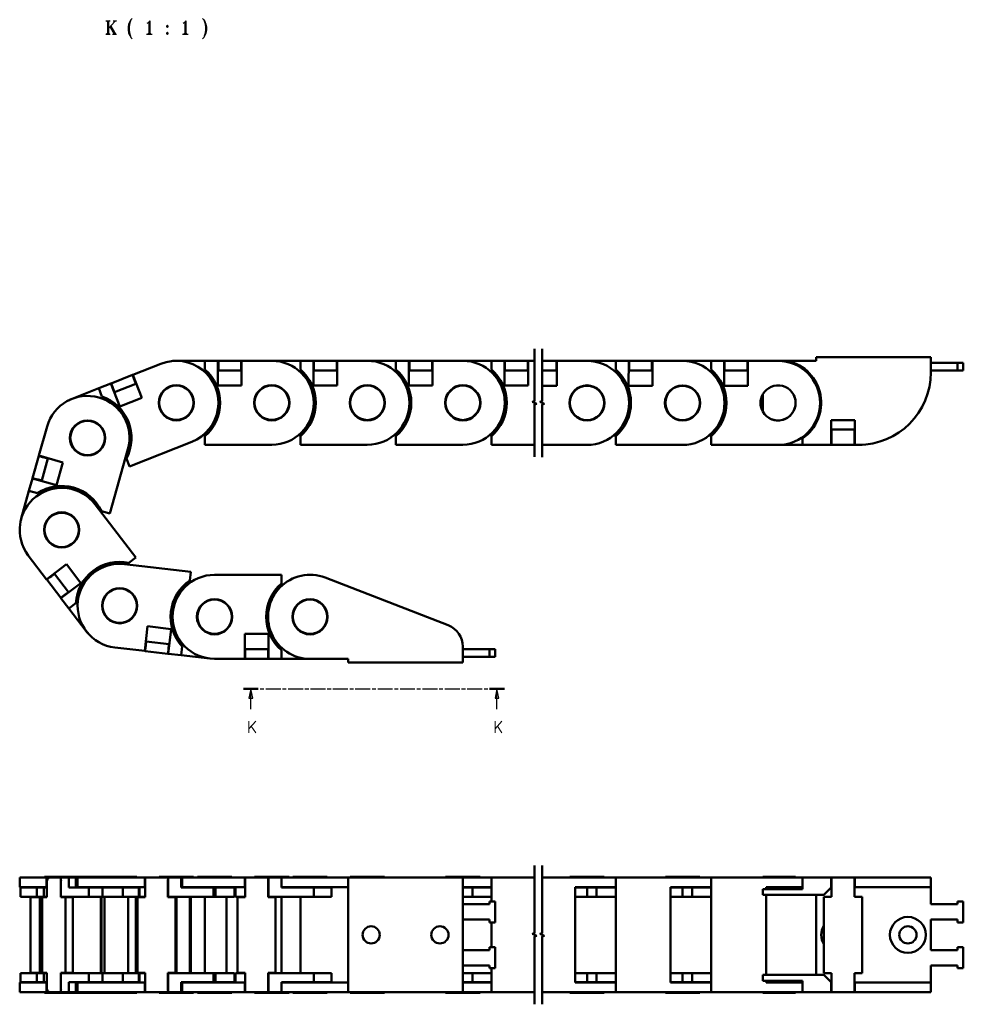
# Model space of a CAD drawing. Header units: millimetres. Extents: x 10 to 410, y -332 to 437.
# Tile 1 of 10: x 46 to 293, y -332 to -74. Entities that reach past the tile are written whole.
import ezdxf

# ---------------------------------------------------------------- set-up
doc = ezdxf.new("R2010")
doc.units = ezdxf.units.MM
doc.linetypes.add('CHAIN', pattern=[0.3543, 0.2362, -0.0295, 0.0591, -0.0295])
for name, color, linetype, lineweight in [('기호(ISO)', 7, 'Continuous', 25), ('단면선(ISO)', 3, 'CHAIN', 25), ('외형선(ISO)', 7, 'Continuous', 50), ('절단선(ISO)', 1, 'Continuous', 50)]:
    doc.layers.add(name, color=color, linetype=linetype, lineweight=lineweight)
doc.styles.add('한신 주석 텍스트', font='RomanT.shx')
doc.styles.add('한신치수', font='RomanS.shx')

# ---------------------------------------------------------------- blocks, each defined once
blk = doc.blocks.new('2dTransSection1')
at = {"layer": '단면선(ISO)', "linetype": 'CHAIN', "ltscale": 16.537857}
blk.add_line((104.9, -249.56), (173.21, -249.56), dxfattribs=at)
at = {"layer": '단면선(ISO)', "linetype": 'Continuous', "lineweight": 50}
for p, q in [((104.9, -249.56), (108.75, -249.56)), ((169.35, -249.56), (173.21, -249.56))]:
    blk.add_line(p, q, dxfattribs=at)
at = {"layer": '단면선(ISO)', "linetype": 'Continuous'}
for p, q in [((106.83, -249.56), (106.33, -252.06)), ((106.83, -252.06), (106.83, -249.56)), ((107.33, -252.06), (106.83, -249.56)), ((171.28, -249.56), (170.78, -252.06)), ((171.28, -252.06), (171.28, -249.56)), ((171.78, -252.06), (171.28, -249.56)), ((106.33, -252.06), (107.33, -252.06)), ((106.83, -254.92), (106.83, -252.06)), ((170.78, -252.06), (171.78, -252.06)), ((171.28, -254.92), (171.28, -252.06))]:
    blk.add_line(p, q, dxfattribs=at)
at = {"layer": '단면선(ISO)', "linetype": 'Continuous', "flags": 128}
for points in [[(107.33, -252.06), (106.83, -249.56), (106.33, -252.06), (107.33, -252.06)], [(171.78, -252.06), (171.28, -249.56), (170.78, -252.06), (171.78, -252.06)]]:
    blk.add_lwpolyline(points, dxfattribs=at)
at = {"layer": '단면선(ISO)'}
for points in [[(107.33, -252.06), (106.83, -249.56), (106.33, -252.06), (107.33, -252.06)], [(171.78, -252.06), (171.28, -249.56), (170.78, -252.06), (171.78, -252.06)]]:
    blk.add_solid(points, dxfattribs=at)
at = {"layer": '단면선(ISO)', "char_height": 3, "attachment_point": 7, "style": '한신치수'}
for insert in [(105.8, -261.1), (170.25, -261.1)]:
    blk.add_mtext('K', dxfattribs=dict(at, insert=insert))

msp = doc.modelspace()

# ---------------------------------------------------------------- linework, layer by layer
at = {"layer": '외형선(ISO)'}
for p, q in [((75.95, -167.388), (83.296, -164.482)), ((86.343, -163.756), (86.343, -163.756)), ((87.343, -163.711), (94.843, -163.711)), ((94.843, -163.711), (98.243, -163.711)), ((94.843, -163.711), (94.843, -165.993)), ((98.243, -170.211), (98.243, -163.711)), ((98.243, -163.711), (98.343, -163.711)), ((104.343, -163.711), (98.343, -163.711)), ((98.343, -164.711), (98.343, -163.711)), ((98.343, -164.711), (98.343, -165.211)), ((104.343, -163.711), (104.343, -164.711)), ((104.343, -163.711), (104.443, -163.711)), ((104.343, -164.711), (104.343, -165.211)), ((104.443, -163.711), (112.343, -163.711)), ((104.443, -163.711), (104.443, -170.211)), ((112.344, -163.711), (119.844, -163.712)), ((119.844, -163.712), (123.244, -163.712)), ((119.844, -163.712), (119.844, -165.994)), ((123.243, -170.212), (123.244, -163.712)), ((123.244, -163.712), (123.344, -163.712)), ((123.344, -164.712), (123.344, -163.712)), ((129.344, -163.713), (123.344, -163.712)), ((123.344, -164.712), (123.344, -165.212)), ((129.344, -163.713), (129.344, -164.713)), ((129.344, -163.713), (129.444, -163.713)), ((129.344, -164.713), (129.344, -165.213)), ((129.444, -163.713), (129.443, -170.213)), ((129.444, -163.713), (137.344, -163.714)), ((137.344, -163.714), (144.844, -163.715)), ((144.844, -163.715), (148.244, -163.715)), ((144.844, -163.715), (144.844, -165.997)), ((148.243, -170.215), (148.244, -163.715)), ((148.244, -163.715), (148.344, -163.715)), ((148.344, -164.715), (148.344, -163.715)), ((154.344, -163.716), (148.344, -163.715)), ((148.344, -164.715), (148.344, -165.215)), ((154.344, -163.716), (154.344, -164.716)), ((154.344, -163.716), (154.444, -163.716)), ((154.344, -164.716), (154.344, -165.216)), ((154.444, -163.716), (154.443, -170.216)), ((154.444, -163.716), (162.344, -163.717)), ((162.344, -163.717), (169.844, -163.718)), ((169.844, -163.718), (173.244, -163.718)), ((169.844, -163.718), (169.844, -166)), ((173.243, -170.218), (173.244, -163.718)), ((173.244, -163.718), (173.344, -163.718)), ((173.344, -164.718), (173.344, -163.718)), ((179.344, -163.719), (173.344, -163.718)), ((173.344, -164.718), (173.344, -165.218)), ((179.344, -163.719), (179.344, -164.719)), ((179.344, -163.719), (179.444, -163.719)), ((179.344, -164.719), (179.344, -165.219)), ((179.444, -163.719), (179.443, -170.219)), ((179.444, -163.719), (181.1, -163.719)), ((186.854, -163.734), (183.1, -163.733)), ((186.854, -163.734), (186.854, -164.734)), ((186.854, -163.734), (186.954, -163.734)), ((186.854, -164.734), (186.854, -165.234)), ((186.954, -163.734), (186.953, -170.234)), ((186.954, -163.734), (194.854, -163.735)), ((194.854, -163.735), (202.354, -163.736)), ((202.354, -163.736), (202.354, -166.018)), ((202.354, -163.736), (205.754, -163.736)), ((205.753, -170.236), (205.754, -163.736)), ((205.754, -163.736), (205.854, -163.736)), ((205.854, -164.736), (205.854, -163.736)), ((211.854, -163.737), (205.854, -163.736)), ((205.854, -164.736), (205.854, -165.236)), ((211.854, -163.737), (211.854, -164.737)), ((211.854, -163.737), (211.954, -163.737)), ((211.854, -164.737), (211.854, -165.237)), ((211.954, -163.737), (211.953, -170.237)), ((211.954, -163.737), (219.854, -163.738)), ((219.854, -163.738), (227.354, -163.739)), ((227.354, -163.739), (227.354, -166.021)), ((227.354, -163.739), (230.754, -163.739)), ((230.753, -170.239), (230.754, -163.739)), ((230.754, -163.739), (230.854, -163.739)), ((230.854, -164.739), (230.854, -163.739)), ((236.854, -163.74), (230.854, -163.739)), ((230.854, -164.739), (230.854, -165.239)), ((236.854, -163.74), (236.854, -164.74)), ((236.854, -163.74), (236.954, -163.74)), ((236.854, -164.74), (236.854, -165.24)), ((236.954, -163.74), (236.953, -170.24)), ((236.954, -163.74), (244.854, -163.741)), ((244.853, -163.74), (247.439, -163.74)), ((254.853, -163.74), (247.439, -163.74)), ((284.853, -162.74), (254.853, -162.74)), ((254.853, -162.74), (254.853, -163.74)), ((284.853, -166.74), (284.853, -162.74)), ((291.853, -164.24), (284.853, -164.24)), ((291.853, -166.24), (291.853, -164.24)), ((293.353, -164.24), (291.853, -164.24)), ((293.353, -166.24), (293.353, -164.24)), ((75.857, -167.425), (70.278, -169.632)), ((75.857, -167.425), (75.95, -167.388)), ((75.857, -167.425), (76.225, -168.355)), ((75.95, -167.388), (78.341, -173.432)), ((98.243, -166.211), (98.343, -166.211)), ((98.343, -166.211), (98.343, -165.211)), ((98.343, -166.211), (104.343, -166.211)), ((104.343, -165.211), (104.343, -166.211)), ((104.343, -166.211), (104.443, -166.211)), ((123.244, -166.212), (123.344, -166.212)), ((123.344, -166.212), (123.344, -165.212)), ((123.344, -166.212), (129.344, -166.213)), ((129.344, -165.213), (129.344, -166.213)), ((129.344, -166.213), (129.444, -166.213)), ((148.244, -166.215), (148.344, -166.215)), ((148.344, -166.215), (148.344, -165.215)), ((148.344, -166.215), (154.344, -166.216)), ((154.344, -165.216), (154.344, -166.216)), ((154.344, -166.216), (154.444, -166.216)), ((173.244, -166.218), (173.344, -166.218)), ((173.344, -166.218), (173.344, -165.218)), ((173.344, -166.218), (179.344, -166.219)), ((179.344, -165.219), (179.344, -166.219)), ((179.344, -166.219), (179.444, -166.219)), ((183.1, -166.233), (186.854, -166.234)), ((186.854, -165.234), (186.854, -166.234)), ((186.854, -166.234), (186.954, -166.234)), ((205.754, -166.236), (205.854, -166.236)), ((205.854, -166.236), (205.854, -165.236)), ((205.854, -166.236), (211.854, -166.237)), ((211.854, -165.237), (211.854, -166.237)), ((211.854, -166.237), (211.954, -166.237)), ((230.754, -166.239), (230.854, -166.239)), ((230.854, -166.239), (230.854, -165.239)), ((230.854, -166.239), (236.854, -166.24)), ((236.854, -165.24), (236.854, -166.24)), ((236.854, -166.24), (236.954, -166.24)), ((291.853, -166.24), (284.853, -166.24)), ((293.353, -166.24), (291.853, -166.24)), ((67.023, -170.92), (70.185, -169.669)), ((70.185, -169.669), (70.278, -169.632)), ((72.576, -175.713), (70.185, -169.669)), ((70.646, -170.562), (70.278, -169.632)), ((71.197, -171.957), (76.777, -169.75)), ((76.225, -168.355), (76.409, -168.82)), ((76.409, -168.82), (76.777, -169.75)), ((76.777, -169.75), (76.87, -169.713)), ((60.049, -173.678), (67.023, -170.92)), ((67.023, -170.92), (67.863, -173.042)), ((70.646, -170.562), (70.83, -171.027)), ((71.197, -171.957), (70.83, -171.027)), ((71.104, -171.994), (71.197, -171.957)), ((104.443, -170.211), (98.243, -170.211)), ((129.443, -170.213), (123.243, -170.212)), ((154.443, -170.216), (148.243, -170.215)), ((179.443, -170.219), (173.243, -170.218)), ((186.953, -170.234), (183.1, -170.233)), ((211.953, -170.237), (205.753, -170.236)), ((236.953, -170.24), (230.753, -170.239)), ((240.853, -172.469), (240.853, -177.012)), ((59.136, -174.089), (59.136, -174.089)), ((78.341, -173.432), (72.576, -175.713)), ((258.753, -185.74), (258.753, -179.24)), ((258.753, -179.24), (264.953, -179.24)), ((264.953, -179.24), (264.953, -185.74)), ((51.37, -188.542), (53.505, -180.936)), ((258.753, -181.74), (258.853, -181.74)), ((258.853, -181.74), (264.853, -181.74)), ((258.853, -181.74), (258.853, -182.74)), ((258.853, -184.74), (258.853, -182.74)), ((264.853, -182.74), (264.853, -181.74)), ((264.853, -181.74), (264.953, -181.74)), ((264.853, -184.74), (264.853, -182.74)), ((91.389, -184.939), (75.116, -191.377)), ((94.325, -183.211), (94.843, -183.211)), ((94.843, -183.211), (94.843, -183.428)), ((94.843, -183.428), (94.843, -185.711)), ((119.324, -183.211), (119.841, -183.212)), ((119.841, -183.212), (119.841, -183.429)), ((119.841, -183.429), (119.841, -185.712)), ((144.324, -183.214), (144.841, -183.215)), ((144.841, -183.215), (144.841, -183.432)), ((144.841, -183.432), (144.841, -185.715)), ((169.324, -183.218), (169.841, -183.218)), ((169.841, -183.218), (169.841, -183.435)), ((169.841, -183.435), (169.841, -185.718)), ((201.834, -183.236), (202.352, -183.236)), ((202.352, -183.453), (202.351, -185.736)), ((202.352, -183.236), (202.352, -183.453)), ((226.834, -183.239), (227.352, -183.239)), ((227.352, -183.456), (227.351, -185.739)), ((227.352, -183.239), (227.352, -183.456)), ((251.238, -185.74), (251.238, -184.063)), ((258.853, -184.74), (258.853, -185.74)), ((264.853, -185.74), (264.853, -184.74)), ((74.687, -186.879), (69.959, -203.728)), ((112.343, -185.711), (94.843, -185.711)), ((137.341, -185.714), (119.841, -185.712)), ((162.341, -185.717), (144.841, -185.715)), ((181.1, -185.719), (169.841, -185.718)), ((194.851, -185.735), (183.1, -185.733)), ((219.851, -185.738), (202.351, -185.736)), ((244.851, -185.741), (227.351, -185.739)), ((241.934, -185.74), (240.853, -185.74)), ((240.853, -185.74), (240.853, -185.74)), ((251.238, -185.74), (244.941, -185.74)), ((258.753, -185.74), (251.238, -185.74)), ((258.753, -185.74), (258.853, -185.74)), ((264.853, -185.74), (258.853, -185.74)), ((264.853, -185.74), (264.953, -185.74)), ((265.853, -185.74), (264.953, -185.74)), ((265.853, -185.74), (266.853, -185.74)), ((266.853, -185.74), (266.853, -185.714)), ((51.343, -188.638), (49.723, -194.415)), ((51.343, -188.638), (51.37, -188.542)), ((51.343, -188.638), (52.306, -188.908)), ((51.37, -188.542), (57.629, -190.298)), ((52.13, -195.091), (53.751, -189.314)), ((52.306, -188.908), (52.788, -189.044)), ((52.788, -189.044), (53.751, -189.314)), ((53.751, -189.314), (53.778, -189.217)), ((57.629, -190.298), (55.954, -196.267)), ((74.062, -189.105), (74.196, -189.052)), ((74.196, -189.052), (74.277, -189.255)), ((74.277, -189.255), (75.116, -191.377)), ((48.777, -197.785), (49.696, -194.512)), ((49.696, -194.512), (49.723, -194.415)), ((55.954, -196.267), (49.696, -194.512)), ((50.685, -194.685), (49.723, -194.415)), ((50.685, -194.685), (51.167, -194.82)), ((52.13, -195.091), (51.167, -194.82)), ((52.103, -195.187), (52.13, -195.091)), ((46.751, -205.006), (48.777, -197.785)), ((48.777, -197.785), (50.975, -198.402)), ((66.086, -201.303), (76.705, -215.213)), ((67.517, -203.178), (67.552, -203.053)), ((67.552, -203.053), (67.762, -203.112)), ((67.762, -203.112), (69.959, -203.728)), ((46.525, -205.981), (46.525, -205.981)), ((53.392, -220.932), (48.599, -214.652)), ((74.891, -216.598), (76.705, -215.213)), ((53.392, -220.932), (58.559, -216.988)), ((58.559, -216.988), (62.321, -221.916)), ((73.784, -216.923), (91.167, -218.947)), ((74.717, -216.73), (74.891, -216.598)), ((74.97, -217.061), (74.717, -216.73)), ((90.903, -221.214), (91.167, -218.947)), ((53.453, -221.011), (53.392, -220.932)), ((53.453, -221.011), (54.248, -220.405)), ((53.453, -221.011), (57.094, -225.781)), ((54.248, -220.405), (54.645, -220.101)), ((54.645, -220.101), (55.44, -219.494)), ((55.44, -219.494), (55.38, -219.415)), ((59.081, -224.264), (55.44, -219.494)), ((90.877, -221.43), (90.903, -221.214)), ((91.392, -221.49), (90.877, -221.43)), ((97.344, -219.74), (114.844, -219.74)), ((114.844, -222.023), (114.844, -219.74)), ((126.318, -220.483), (158.512, -232.956)), ((62.321, -221.916), (57.154, -225.86)), ((59.081, -224.264), (58.286, -224.87)), ((59.142, -224.343), (59.081, -224.264)), ((114.844, -222.24), (114.844, -222.023)), ((115.362, -222.24), (114.844, -222.24)), ((57.889, -225.174), (57.094, -225.781)), ((57.154, -225.86), (57.094, -225.781)), ((59.217, -228.563), (57.154, -225.86)), ((57.889, -225.174), (58.286, -224.87)), ((59.217, -228.563), (61.032, -227.178)), ((63.768, -234.524), (59.217, -228.563)), ((79.087, -239.689), (79.839, -233.233)), ((79.839, -233.233), (85.997, -233.95)), ((85.997, -233.95), (85.245, -240.406)), ((64.411, -235.291), (64.411, -235.291)), ((105.244, -241.74), (105.244, -235.24)), ((105.244, -235.24), (111.444, -235.24)), ((111.444, -235.24), (111.444, -241.74)), ((79.087, -239.689), (71.24, -238.776)), ((79.186, -239.701), (79.087, -239.689)), ((79.186, -239.701), (79.302, -238.707)), ((79.186, -239.701), (85.146, -240.395)), ((79.302, -238.707), (79.36, -238.211)), ((79.36, -238.211), (79.475, -237.218)), ((79.475, -237.218), (79.376, -237.206)), ((85.435, -237.911), (79.475, -237.218)), ((85.262, -239.401), (85.146, -240.395)), ((85.262, -239.401), (85.319, -238.905)), ((85.435, -237.911), (85.319, -238.905)), ((85.534, -237.923), (85.435, -237.911)), ((88.622, -240.799), (88.886, -238.532)), ((105.344, -239.24), (105.244, -239.24)), ((111.344, -239.24), (105.344, -239.24)), ((105.344, -240.24), (105.344, -239.24)), ((111.344, -239.24), (111.344, -240.24)), ((111.444, -239.24), (111.344, -239.24)), ((114.844, -241.74), (114.844, -239.458)), ((162.344, -238.55), (162.344, -242.74)), ((169.344, -239.24), (162.344, -239.24)), ((169.344, -239.24), (169.344, -241.24)), ((170.844, -239.24), (169.344, -239.24)), ((170.844, -239.24), (170.844, -241.24)), ((85.245, -240.406), (85.146, -240.395)), ((88.622, -240.799), (85.245, -240.406)), ((96.072, -241.667), (88.622, -240.799)), ((105.244, -241.74), (97.344, -241.74)), ((105.344, -241.74), (105.244, -241.74)), ((105.344, -240.74), (105.344, -240.24)), ((105.344, -241.74), (105.344, -240.74)), ((105.344, -241.74), (111.344, -241.74)), ((111.344, -240.74), (111.344, -240.24)), ((111.344, -240.74), (111.344, -241.74)), ((111.444, -241.74), (111.344, -241.74)), ((114.844, -241.74), (111.444, -241.74)), ((122.344, -241.74), (114.844, -241.74)), ((132.344, -241.74), (122.344, -241.74)), ((132.344, -242.74), (132.344, -241.74)), ((169.344, -241.24), (162.344, -241.24)), ((170.844, -241.24), (169.344, -241.24)), ((162.344, -242.74), (132.344, -242.74)), ((46.342, -299.018), (48.599, -299.018)), ((46.342, -301.518), (46.342, -299.018)), ((53.392, -299.018), (48.599, -299.018)), ((52.842, -298.818), (61.842, -298.818)), ((52.842, -299.018), (52.842, -298.818)), ((53.392, -299.018), (54.248, -299.018)), ((53.392, -301.518), (53.392, -299.018)), ((57.154, -299.018), (54.248, -299.018)), ((59.217, -299.018), (57.154, -299.018)), ((57.154, -299.018), (57.154, -304.018)), ((59.217, -301.618), (59.217, -299.018)), ((59.217, -299.018), (61.032, -299.018)), ((61.032, -299.018), (61.032, -301.618)), ((61.032, -299.018), (61.512, -299.018)), ((61.512, -299.018), (71.24, -299.018)), ((61.512, -301.518), (61.512, -299.018)), ((61.842, -298.818), (68.012, -298.818)), ((61.842, -299.018), (61.842, -298.818)), ((68.012, -298.818), (77.012, -298.818)), ((68.012, -299.018), (68.012, -298.818)), ((79.087, -299.018), (71.24, -299.018)), ((77.012, -299.018), (77.012, -298.818)), ((79.087, -299.018), (79.302, -299.018)), ((79.087, -301.518), (79.087, -299.018)), ((85.245, -299.018), (79.302, -299.018)), ((82.843, -298.818), (91.843, -298.818)), ((82.843, -299.018), (82.843, -298.818)), ((88.622, -299.018), (85.245, -299.018)), ((85.245, -299.018), (85.245, -304.018)), ((88.622, -301.618), (88.622, -299.018)), ((88.622, -299.018), (88.886, -299.018)), ((88.886, -299.018), (88.886, -301.618)), ((88.886, -299.018), (97.344, -299.018)), ((91.843, -299.018), (91.843, -298.818)), ((92.844, -298.818), (101.844, -298.818)), ((92.844, -299.018), (92.844, -298.818)), ((105.244, -299.018), (97.344, -299.018)), ((101.844, -299.018), (101.844, -298.818)), ((105.244, -301.518), (105.244, -299.018)), ((105.244, -299.018), (105.344, -299.018)), ((111.344, -299.018), (105.344, -299.018)), ((105.344, -300.018), (105.344, -299.018)), ((107.843, -298.818), (116.843, -298.818)), ((107.843, -299.018), (107.843, -298.818)), ((111.344, -299.018), (111.444, -299.018)), ((111.344, -299.018), (111.344, -300.018)), ((114.844, -299.018), (111.444, -299.018)), ((111.444, -299.018), (111.444, -304.018)), ((114.844, -301.618), (114.844, -299.018)), ((114.844, -299.018), (122.344, -299.018)), ((116.843, -299.018), (116.843, -298.818)), ((117.844, -298.818), (126.844, -298.818)), ((117.844, -299.018), (117.844, -298.818)), ((132.344, -299.018), (122.344, -299.018)), ((126.844, -299.018), (126.844, -298.818)), ((162.344, -299.018), (132.344, -299.018)), ((132.344, -329.018), (132.344, -299.018)), ((132.843, -298.818), (141.843, -298.818)), ((132.843, -299.018), (132.843, -298.818)), ((141.843, -299.018), (141.843, -298.818)), ((157.843, -298.818), (166.843, -298.818)), ((157.843, -299.018), (157.843, -298.818)), ((162.344, -299.018), (169.841, -299.018)), ((162.344, -299.018), (162.344, -329.018)), ((166.843, -299.018), (166.843, -298.818)), ((181.1, -299.018), (169.841, -299.018)), ((169.841, -305.268), (169.841, -299.018)), ((194.851, -299.018), (183.1, -299.018)), ((190.353, -298.818), (199.353, -298.818)), ((190.353, -299.018), (190.353, -298.818)), ((194.851, -299.018), (202.351, -299.018)), ((199.353, -299.018), (199.353, -298.818)), ((219.851, -299.018), (202.351, -299.018)), ((202.351, -329.018), (202.351, -299.018)), ((215.353, -298.818), (224.353, -298.818)), ((215.353, -299.018), (215.353, -298.818)), ((219.851, -299.018), (227.351, -299.018)), ((224.353, -299.018), (224.353, -298.818)), ((244.851, -299.018), (227.351, -299.018)), ((227.351, -329.018), (227.351, -299.018)), ((249.453, -298.818), (240.853, -298.818)), ((240.853, -298.818), (240.853, -299.018)), ((244.851, -299.018), (251.238, -299.018)), ((249.453, -299.018), (249.453, -298.818)), ((258.753, -299.018), (251.238, -299.018)), ((251.238, -302.018), (251.238, -299.018)), ((258.753, -301.618), (258.753, -299.018)), ((258.753, -299.018), (258.853, -299.018)), ((258.853, -299.018), (264.853, -299.018)), ((258.853, -299.018), (258.853, -300.018)), ((264.853, -299.018), (264.953, -299.018)), ((264.853, -300.018), (264.853, -299.018)), ((264.953, -299.018), (264.953, -301.518)), ((265.853, -299.018), (264.953, -299.018)), ((265.853, -299.018), (284.853, -299.018)), ((284.853, -301.518), (284.853, -299.018)), ((48.599, -301.518), (46.342, -301.518)), ((48.599, -301.518), (53.392, -301.518)), ((48.777, -301.618), (48.777, -301.518)), ((50.975, -301.518), (50.975, -301.618)), ((52.842, -301.618), (52.842, -301.518)), ((53.453, -301.518), (53.392, -301.518)), ((53.453, -300.018), (53.453, -304.118)), ((57.094, -304.118), (57.094, -300.018)), ((71.24, -301.518), (61.512, -301.518)), ((68.012, -301.618), (68.012, -301.518)), ((71.24, -301.518), (79.087, -301.518)), ((77.012, -301.618), (77.012, -301.518)), ((77.744, -304.018), (77.744, -301.518)), ((79.186, -301.518), (79.087, -301.518)), ((79.186, -300.018), (79.186, -304.118)), ((85.146, -304.118), (85.146, -300.018)), ((97.344, -301.518), (88.886, -301.518)), ((90.903, -301.618), (90.903, -301.518)), ((91.167, -301.618), (91.167, -301.518)), ((91.843, -301.618), (91.843, -301.518)), ((92.844, -301.618), (92.844, -301.518)), ((97.344, -301.518), (105.244, -301.518)), ((101.844, -301.618), (101.844, -301.518)), ((102.844, -304.018), (102.844, -301.518)), ((105.344, -301.518), (105.244, -301.518)), ((105.344, -300.018), (105.344, -304.118)), ((111.344, -304.118), (111.344, -300.018)), ((122.344, -301.518), (114.844, -301.518)), ((116.843, -301.618), (116.843, -301.518)), ((117.844, -301.618), (117.844, -301.518)), ((122.344, -301.518), (132.344, -301.518)), ((126.844, -301.618), (126.844, -301.518)), ((169.841, -301.518), (162.344, -301.518)), ((166.843, -301.618), (166.843, -301.518)), ((191.744, -301.518), (194.851, -301.518)), ((191.744, -326.518), (191.744, -301.518)), ((191.744, -301.518), (191.744, -326.518)), ((202.351, -301.518), (194.851, -301.518)), ((199.353, -301.618), (199.353, -301.518)), ((216.744, -301.518), (219.851, -301.518)), ((216.744, -326.518), (216.744, -301.518)), ((216.744, -301.518), (216.744, -326.518)), ((227.351, -301.518), (219.851, -301.518)), ((224.353, -301.618), (224.353, -301.518)), ((241.744, -301.518), (244.851, -301.518)), ((241.744, -302.018), (241.744, -301.518)), ((241.744, -301.518), (241.744, -302.018)), ((251.238, -301.518), (244.851, -301.518)), ((249.453, -302.018), (249.453, -301.518)), ((258.853, -301.518), (258.753, -301.618)), ((258.853, -304.018), (258.853, -300.018)), ((264.853, -300.018), (264.853, -304.018)), ((264.953, -301.518), (264.853, -301.518)), ((264.953, -301.518), (265.853, -301.518)), ((284.853, -301.518), (265.853, -301.518)), ((284.853, -306.018), (284.853, -301.518)), ((46.525, -301.618), (50.842, -301.618)), ((46.525, -304.018), (46.525, -301.618)), ((46.525, -304.018), (50.842, -304.018)), ((49.182, -304.118), (51.589, -304.118)), ((49.182, -323.918), (49.182, -304.118)), ((49.723, -304.118), (49.723, -304.018)), ((52.692, -301.618), (50.842, -301.618)), ((50.842, -301.618), (50.842, -304.018)), ((50.842, -304.018), (52.692, -304.018)), ((51.589, -304.118), (52.13, -304.118)), ((51.589, -323.918), (51.589, -304.118)), ((52.13, -304.118), (52.13, -304.018)), ((53.453, -304.118), (52.239, -304.118)), ((52.239, -323.918), (52.239, -304.118)), ((52.692, -301.618), (53.453, -301.618)), ((52.692, -301.618), (52.692, -304.018)), ((53.453, -304.018), (52.692, -304.018)), ((58.307, -304.118), (57.094, -304.118)), ((57.154, -304.018), (63.768, -304.018)), ((58.307, -304.118), (60.294, -304.118)), ((58.307, -323.918), (58.307, -304.118)), ((59.081, -304.118), (59.081, -304.018)), ((63.768, -301.618), (59.217, -301.618)), ((60.294, -323.918), (60.294, -304.118)), ((63.768, -301.618), (64.411, -301.618)), ((64.411, -304.018), (63.768, -304.018)), ((64.411, -301.618), (68.014, -301.618)), ((64.411, -304.018), (64.411, -301.618)), ((64.411, -304.018), (68.014, -304.018)), ((67.552, -324.018), (67.552, -304.018)), ((67.781, -324.018), (67.781, -304.018)), ((68.014, -301.618), (68.014, -304.018)), ((73.344, -301.618), (68.014, -301.618)), ((68.014, -304.018), (73.344, -304.018)), ((68.524, -304.018), (68.524, -324.018)), ((73.344, -301.618), (73.344, -304.018)), ((77.512, -301.618), (73.344, -301.618)), ((73.344, -304.018), (77.512, -304.018)), ((74.717, -324.018), (74.717, -304.018)), ((76.705, -324.018), (76.705, -304.018)), ((76.843, -324.018), (76.843, -304.018)), ((79.186, -304.118), (77.2, -304.118)), ((77.2, -323.918), (77.2, -304.118)), ((77.512, -301.618), (77.679, -301.618)), ((77.512, -301.618), (77.512, -304.018)), ((77.679, -304.018), (77.512, -304.018)), ((77.679, -301.618), (77.744, -301.618)), ((77.679, -301.618), (77.679, -304.018)), ((77.744, -304.018), (77.679, -304.018)), ((79.186, -304.018), (77.744, -304.018)), ((87.133, -304.118), (85.146, -304.118)), ((85.245, -304.018), (96.072, -304.018)), ((85.435, -304.118), (85.435, -304.018)), ((87.133, -304.118), (87.422, -304.118)), ((87.133, -323.918), (87.133, -304.118)), ((87.422, -323.918), (87.422, -304.118)), ((96.072, -301.618), (88.622, -301.618)), ((90.877, -324.018), (90.877, -304.018)), ((91.167, -324.018), (91.167, -304.018)), ((94.843, -324.018), (94.843, -304.018)), ((96.072, -301.618), (97.071, -301.618)), ((97.071, -304.018), (96.072, -304.018)), ((97.071, -301.618), (97.595, -301.618)), ((97.071, -304.018), (97.071, -301.618)), ((97.071, -304.018), (97.595, -304.018)), ((97.595, -301.618), (97.595, -304.018)), ((102.56, -301.618), (97.595, -301.618)), ((97.595, -304.018), (102.56, -304.018)), ((100.451, -324.018), (100.451, -304.018)), ((102.56, -301.618), (102.56, -304.018)), ((105.344, -304.018), (102.844, -304.018)), ((105.344, -304.118), (103.344, -304.118)), ((103.344, -323.918), (103.344, -304.118)), ((104.637, -304.018), (104.637, -304.118)), ((111.444, -304.018), (111.344, -304.018)), ((113.344, -304.118), (111.344, -304.118)), ((111.444, -304.018), (122.344, -304.018)), ((113.344, -323.918), (113.344, -304.118)), ((122.344, -301.618), (114.844, -301.618)), ((114.844, -324.018), (114.844, -304.018)), ((119.841, -324.018), (119.841, -304.018)), ((122.344, -301.618), (123.344, -301.618)), ((123.344, -304.018), (122.344, -304.018)), ((123.344, -304.018), (123.344, -301.618)), ((127.973, -301.618), (123.344, -301.618)), ((123.344, -304.018), (127.973, -304.018)), ((127.973, -301.618), (127.973, -304.018)), ((162.344, -301.618), (164.841, -301.618)), ((164.841, -304.018), (162.344, -304.018)), ((164.841, -301.618), (169.841, -301.618)), ((164.841, -304.018), (164.841, -301.618)), ((169.841, -304.018), (164.841, -304.018)), ((194.852, -301.618), (191.744, -301.618)), ((191.744, -304.018), (194.852, -304.018)), ((194.852, -301.618), (194.852, -304.018)), ((194.852, -301.618), (197.352, -301.618)), ((197.352, -304.018), (194.852, -304.018)), ((197.352, -304.018), (197.352, -301.618)), ((197.352, -301.618), (202.351, -301.618)), ((202.351, -304.018), (197.352, -304.018)), ((219.852, -301.618), (216.744, -301.618)), ((216.744, -304.018), (219.852, -304.018)), ((219.852, -301.618), (219.852, -304.018)), ((219.852, -301.618), (222.352, -301.618)), ((222.352, -304.018), (219.852, -304.018)), ((222.352, -304.018), (222.352, -301.618)), ((222.352, -301.618), (227.351, -301.618)), ((227.351, -304.018), (222.352, -304.018)), ((251.238, -302.018), (240.853, -302.018)), ((240.853, -302.018), (240.853, -303.518)), ((240.853, -303.518), (256.853, -303.518)), ((241.744, -324.518), (241.744, -303.518)), ((241.744, -303.518), (241.744, -324.518)), ((254.853, -324.518), (254.853, -303.518)), ((258.753, -301.618), (256.853, -303.518)), ((256.853, -304.018), (258.853, -304.018)), ((256.853, -304.018), (256.853, -324.018)), ((264.853, -304.018), (266.853, -304.018)), ((266.853, -324.018), (266.853, -304.018)), ((169.344, -306.018), (162.344, -306.018)), ((169.344, -305.268), (169.344, -306.018)), ((170.844, -305.268), (169.344, -305.268)), ((170.844, -310.768), (170.844, -305.268)), ((291.853, -306.018), (284.853, -306.018)), ((293.353, -305.268), (291.853, -305.268)), ((291.853, -305.268), (291.853, -306.018)), ((293.353, -310.768), (293.353, -305.268)), ((162.344, -310.018), (169.344, -310.018)), ((169.344, -310.018), (169.344, -310.768)), ((169.344, -310.768), (170.844, -310.768)), ((169.841, -317.268), (169.841, -310.768)), ((284.853, -318.018), (284.853, -310.018)), ((284.853, -310.018), (291.853, -310.018)), ((291.853, -310.018), (291.853, -310.768)), ((291.853, -310.768), (293.353, -310.768)), ((162.344, -318.018), (169.344, -318.018)), ((169.344, -318.018), (169.344, -317.268)), ((169.344, -317.268), (170.844, -317.268)), ((170.844, -317.268), (170.844, -322.768)), ((284.853, -318.018), (291.853, -318.018)), ((291.853, -317.268), (293.353, -317.268)), ((291.853, -318.018), (291.853, -317.268)), ((293.353, -317.268), (293.353, -322.768)), ((169.344, -322.018), (162.344, -322.018)), ((169.344, -322.768), (169.344, -322.018)), ((284.853, -326.518), (284.853, -322.018)), ((291.853, -322.018), (284.853, -322.018)), ((291.853, -322.768), (291.853, -322.018)), ((46.525, -324.018), (46.525, -326.418)), ((46.525, -324.018), (50.842, -324.018)), ((49.182, -323.918), (51.589, -323.918)), ((49.723, -323.918), (49.723, -324.018)), ((50.842, -324.018), (52.692, -324.018)), ((50.842, -324.018), (50.842, -326.418)), ((51.589, -323.918), (52.13, -323.918)), ((52.13, -323.918), (52.13, -324.018)), ((53.453, -323.918), (52.239, -323.918)), ((53.453, -324.018), (52.692, -324.018)), ((52.692, -326.418), (52.692, -324.018)), ((53.453, -328.018), (53.453, -323.918)), ((57.094, -323.918), (57.094, -328.018)), ((58.307, -323.918), (57.094, -323.918)), ((57.154, -329.018), (57.154, -324.018)), ((57.154, -324.018), (63.768, -324.018)), ((58.307, -323.918), (60.294, -323.918)), ((59.081, -323.918), (59.081, -324.018)), ((64.411, -324.018), (63.768, -324.018)), ((64.411, -324.018), (64.411, -326.418)), ((64.411, -324.018), (68.014, -324.018)), ((68.014, -326.418), (68.014, -324.018)), ((68.014, -324.018), (73.344, -324.018)), ((73.344, -326.418), (73.344, -324.018)), ((73.344, -324.018), (77.512, -324.018)), ((79.186, -323.918), (77.2, -323.918)), ((77.679, -324.018), (77.512, -324.018)), ((77.512, -324.018), (77.512, -326.418)), ((77.744, -324.018), (77.679, -324.018)), ((77.679, -326.418), (77.679, -324.018)), ((79.186, -324.018), (77.744, -324.018)), ((77.744, -324.018), (77.744, -326.518)), ((79.186, -328.018), (79.186, -323.918)), ((85.146, -323.918), (85.146, -328.018)), ((87.133, -323.918), (85.146, -323.918)), ((85.245, -329.018), (85.245, -324.018)), ((85.245, -324.018), (96.072, -324.018)), ((85.435, -323.918), (85.435, -324.018)), ((87.133, -323.918), (87.422, -323.918)), ((97.071, -324.018), (96.072, -324.018)), ((97.071, -324.018), (97.071, -326.418)), ((97.071, -324.018), (97.595, -324.018)), ((97.595, -326.418), (97.595, -324.018)), ((97.595, -324.018), (102.56, -324.018)), ((102.56, -326.418), (102.56, -324.018)), ((105.344, -324.018), (102.844, -324.018)), ((102.844, -324.018), (102.844, -326.518)), ((105.344, -323.918), (103.344, -323.918)), ((104.637, -323.918), (104.637, -324.018)), ((105.344, -328.018), (105.344, -323.918)), ((111.344, -323.918), (111.344, -328.018)), ((113.344, -323.918), (111.344, -323.918)), ((111.444, -324.018), (111.344, -324.018)), ((111.444, -329.018), (111.444, -324.018)), ((111.444, -324.018), (122.344, -324.018)), ((123.344, -324.018), (122.344, -324.018)), ((123.344, -324.018), (123.344, -326.418)), ((123.344, -324.018), (127.973, -324.018)), ((127.973, -326.418), (127.973, -324.018)), ((164.841, -324.018), (162.344, -324.018)), ((169.841, -324.018), (164.841, -324.018)), ((164.841, -324.018), (164.841, -326.418)), ((170.844, -322.768), (169.344, -322.768)), ((169.841, -329.018), (169.841, -322.768)), ((191.744, -324.018), (194.852, -324.018)), ((194.852, -326.418), (194.852, -324.018)), ((197.352, -324.018), (194.852, -324.018)), ((197.352, -324.018), (197.352, -326.418)), ((202.351, -324.018), (197.352, -324.018)), ((216.744, -324.018), (219.852, -324.018)), ((219.852, -326.418), (219.852, -324.018)), ((222.352, -324.018), (219.852, -324.018)), ((222.352, -324.018), (222.352, -326.418)), ((227.351, -324.018), (222.352, -324.018)), ((256.853, -324.518), (240.853, -324.518)), ((240.853, -324.518), (240.853, -326.018)), ((256.853, -324.018), (258.853, -324.018)), ((256.853, -324.518), (258.753, -326.418)), ((258.853, -324.018), (258.853, -328.018)), ((264.853, -324.018), (266.853, -324.018)), ((264.853, -328.018), (264.853, -324.018)), ((293.353, -322.768), (291.853, -322.768)), ((48.599, -326.518), (46.342, -326.518)), ((46.342, -329.018), (46.342, -326.518)), ((46.525, -326.418), (50.842, -326.418)), ((48.599, -326.518), (53.392, -326.518)), ((48.777, -326.418), (48.777, -326.518)), ((52.692, -326.418), (50.842, -326.418)), ((50.975, -326.518), (50.975, -326.418)), ((52.692, -326.418), (53.453, -326.418)), ((52.842, -326.518), (52.842, -326.418)), ((53.453, -326.518), (53.392, -326.518)), ((53.392, -326.518), (53.392, -329.018)), ((59.217, -326.418), (59.217, -329.018)), ((63.768, -326.418), (59.217, -326.418)), ((61.032, -329.018), (61.032, -326.418)), ((71.24, -326.518), (61.512, -326.518)), ((61.512, -329.018), (61.512, -326.518)), ((63.768, -326.418), (64.411, -326.418)), ((64.411, -326.418), (68.014, -326.418)), ((68.012, -326.518), (68.012, -326.418)), ((73.344, -326.418), (68.014, -326.418)), ((71.24, -326.518), (79.087, -326.518)), ((77.512, -326.418), (73.344, -326.418)), ((77.012, -326.518), (77.012, -326.418)), ((77.512, -326.418), (77.679, -326.418)), ((77.679, -326.418), (77.744, -326.418)), ((79.186, -326.518), (79.087, -326.518)), ((79.087, -326.518), (79.087, -329.018)), ((88.622, -326.418), (88.622, -329.018)), ((96.072, -326.418), (88.622, -326.418)), ((88.886, -329.018), (88.886, -326.418)), ((97.344, -326.518), (88.886, -326.518)), ((90.903, -326.418), (90.903, -326.518)), ((91.167, -326.518), (91.167, -326.418)), ((91.843, -326.518), (91.843, -326.418)), ((92.844, -326.518), (92.844, -326.418)), ((96.072, -326.418), (97.071, -326.418)), ((97.071, -326.418), (97.595, -326.418)), ((97.344, -326.518), (105.244, -326.518)), ((102.56, -326.418), (97.595, -326.418)), ((101.844, -326.518), (101.844, -326.418)), ((105.344, -326.518), (105.244, -326.518)), ((105.244, -326.518), (105.244, -329.018)), ((114.844, -326.418), (114.844, -329.018)), ((122.344, -326.418), (114.844, -326.418)), ((122.344, -326.518), (114.844, -326.518)), ((116.843, -326.518), (116.843, -326.418)), ((117.844, -326.518), (117.844, -326.418)), ((122.344, -326.418), (123.344, -326.418)), ((122.344, -326.518), (132.344, -326.518)), ((127.973, -326.418), (123.344, -326.418)), ((126.844, -326.518), (126.844, -326.418)), ((162.344, -326.418), (164.841, -326.418)), ((169.841, -326.518), (162.344, -326.518)), ((164.841, -326.418), (169.841, -326.418)), ((166.843, -326.518), (166.843, -326.418)), ((194.852, -326.418), (191.744, -326.418)), ((191.744, -326.518), (194.851, -326.518)), ((202.351, -326.518), (194.851, -326.518)), ((194.852, -326.418), (197.352, -326.418)), ((197.352, -326.418), (202.351, -326.418)), ((199.353, -326.518), (199.353, -326.418)), ((219.852, -326.418), (216.744, -326.418)), ((216.744, -326.518), (219.851, -326.518)), ((227.351, -326.518), (219.851, -326.518)), ((219.852, -326.418), (222.352, -326.418)), ((222.352, -326.418), (227.351, -326.418)), ((224.353, -326.518), (224.353, -326.418)), ((240.853, -326.018), (251.238, -326.018)), ((241.744, -326.518), (241.744, -326.018)), ((241.744, -326.018), (241.744, -326.518)), ((241.744, -326.518), (244.851, -326.518)), ((251.238, -326.518), (244.851, -326.518)), ((249.453, -326.518), (249.453, -326.018)), ((251.238, -329.018), (251.238, -326.018)), ((258.753, -329.018), (258.753, -326.418)), ((258.753, -326.418), (258.853, -326.518)), ((264.853, -326.518), (264.953, -326.518)), ((264.953, -326.518), (264.953, -329.018)), ((265.853, -326.518), (264.953, -326.518)), ((265.853, -326.518), (284.853, -326.518)), ((284.853, -329.018), (284.853, -326.518)), ((46.342, -329.018), (48.599, -329.018)), ((53.392, -329.018), (48.599, -329.018)), ((52.842, -329.218), (52.842, -329.018)), ((52.842, -329.218), (61.842, -329.218)), ((53.392, -329.018), (54.248, -329.018)), ((57.154, -329.018), (54.248, -329.018)), ((59.217, -329.018), (57.154, -329.018)), ((59.217, -329.018), (61.032, -329.018)), ((61.032, -329.018), (61.512, -329.018)), ((61.512, -329.018), (71.24, -329.018)), ((61.842, -329.218), (61.842, -329.018)), ((61.842, -329.218), (68.012, -329.218)), ((68.012, -329.218), (68.012, -329.018)), ((68.012, -329.218), (77.012, -329.218)), ((79.087, -329.018), (71.24, -329.018)), ((77.012, -329.218), (77.012, -329.018)), ((79.087, -329.018), (79.302, -329.018)), ((85.245, -329.018), (79.302, -329.018)), ((82.843, -329.218), (82.843, -329.018)), ((82.843, -329.218), (91.843, -329.218)), ((88.622, -329.018), (85.245, -329.018)), ((88.622, -329.018), (88.886, -329.018)), ((88.886, -329.018), (97.344, -329.018)), ((91.843, -329.218), (91.843, -329.018)), ((92.844, -329.218), (92.844, -329.018)), ((92.844, -329.218), (101.844, -329.218)), ((105.244, -329.018), (97.344, -329.018)), ((101.844, -329.218), (101.844, -329.018)), ((105.244, -329.018), (105.344, -329.018)), ((105.344, -328.018), (105.344, -329.018)), ((111.344, -329.018), (105.344, -329.018)), ((107.843, -329.218), (107.843, -329.018)), ((107.843, -329.218), (116.843, -329.218)), ((111.344, -329.018), (111.344, -328.018)), ((111.344, -329.018), (111.444, -329.018)), ((114.844, -329.018), (111.444, -329.018)), ((114.844, -329.018), (122.344, -329.018)), ((116.843, -329.218), (116.843, -329.018)), ((117.844, -329.218), (117.844, -329.018)), ((117.844, -329.218), (126.844, -329.218)), ((132.344, -329.018), (122.344, -329.018)), ((126.844, -329.218), (126.844, -329.018)), ((162.344, -329.018), (132.344, -329.018)), ((132.843, -329.218), (132.843, -329.018)), ((132.843, -329.218), (141.843, -329.218)), ((141.843, -329.218), (141.843, -329.018)), ((157.843, -329.218), (157.843, -329.018)), ((157.843, -329.218), (166.843, -329.218)), ((162.344, -329.018), (169.841, -329.018)), ((166.843, -329.218), (166.843, -329.018)), ((181.1, -329.018), (169.841, -329.018)), ((194.851, -329.018), (183.1, -329.018)), ((190.353, -329.218), (190.353, -329.018)), ((190.353, -329.218), (199.353, -329.218)), ((194.851, -329.018), (202.351, -329.018)), ((199.353, -329.218), (199.353, -329.018)), ((219.851, -329.018), (202.351, -329.018)), ((215.353, -329.218), (215.353, -329.018)), ((215.353, -329.218), (224.353, -329.218)), ((219.851, -329.018), (227.351, -329.018)), ((224.353, -329.218), (224.353, -329.018)), ((244.851, -329.018), (227.351, -329.018)), ((240.853, -329.018), (240.853, -329.218)), ((249.453, -329.218), (240.853, -329.218)), ((244.851, -329.018), (251.238, -329.018)), ((249.453, -329.218), (249.453, -329.018)), ((251.238, -329.018), (258.753, -329.018)), ((258.853, -329.018), (258.753, -329.018)), ((258.853, -329.018), (258.853, -328.018)), ((258.853, -329.018), (264.853, -329.018)), ((264.853, -328.018), (264.853, -329.018)), ((264.953, -329.018), (264.853, -329.018)), ((264.953, -329.018), (265.853, -329.018)), ((284.853, -329.018), (265.853, -329.018))]:
    msp.add_line(p, q, dxfattribs=at)
for centre, radius in [((87.343, -174.711), 4.6), ((112.343, -174.711), 4.6), ((137.343, -174.714), 4.6), ((162.343, -174.717), 4.6), ((194.853, -174.735), 4.6), ((219.853, -174.738), 4.6), ((87.343, -174.711), 4.5), ((112.343, -174.711), 4.5), ((137.343, -174.714), 4.5), ((162.343, -174.717), 4.5), ((194.853, -174.735), 4.5), ((219.853, -174.738), 4.5), ((64.096, -183.907), 4.6), ((64.095, -183.907), 4.5), ((57.342, -207.978), 4.6), ((57.342, -207.978), 4.5), ((72.512, -227.849), 4.6), ((72.512, -227.849), 4.5), ((97.344, -230.74), 4.6), ((97.344, -230.74), 4.5), ((122.344, -230.74), 4.6), ((122.344, -230.74), 4.5), ((278.853, -314.018), 4.7), ((138.344, -314.018), 2.25), ((156.344, -314.018), 2.25), ((278.853, -314.018), 2.25)]:
    msp.add_circle(centre, radius, dxfattribs=at)
for centre, radius, start, end in [((87.343, -174.711), 11, 291.58374, 111.58374), ((87.343, -174.711), 11, 90, 95.21591), ((112.343, -174.711), 11, 270, 90), ((137.343, -174.714), 11, 269.99308, 89.99308), ((162.343, -174.717), 11, 269.99308, 89.99308), ((194.853, -174.735), 11, 269.99308, 89.99308), ((219.853, -174.738), 11, 269.99308, 89.99308), ((244.853, -174.74), 11, 90, 90.45159), ((244.853, -174.741), 11, 269.99308, 89.99308), ((244.853, -174.74), 11.3, 304.40916, 76.76803), ((87.343, -174.711), 11.5, 310.70571, 49.29429), ((112.343, -174.711), 11.5, 310.69879, 49.28738), ((137.343, -174.714), 11.5, 310.69879, 49.28738), ((162.343, -174.717), 11.5, 310.69879, 49.28738), ((194.853, -174.735), 11.5, 310.69879, 49.28738), ((219.853, -174.738), 11.5, 310.69879, 49.28738), ((265.853, -166.74), 19, 270, 0), ((244.853, -174.741), 4.6, 150.41549, 209.58451), ((244.853, -174.74), 4.6, 209.59185, 150.40815), ((244.853, -174.741), 4.6, 219.52005, 39.52574), ((64.096, -183.907), 11, 344.32774, 164.32774), ((64.095, -183.907), 11, 111.58374, 116.79965), ((64.095, -183.907), 11.5, 332.28945, 70.87803), ((57.342, -207.978), 11, 37.35729, 217.35729), ((57.342, -207.978), 11.5, 25.03344, 123.62203), ((57.342, -207.978), 11, 164.32774, 169.54364), ((72.512, -227.849), 11.5, 78.06299, 176.65158), ((72.512, -227.849), 11, 83.35933, 263.35933), ((97.344, -230.74), 11.5, 124.06504, 222.65362), ((97.344, -230.74), 11, 90, 270), ((122.344, -230.74), 11, 68.82282, 270), ((122.344, -230.74), 11.5, 130.70571, 229.29429), ((72.512, -227.849), 11, 217.35729, 222.57319), ((156.344, -238.55), 6, 0, 68.82282), ((260.853, -314.018), 4.7, 148.32757, 211.67243)]:
    msp.add_arc(centre, radius, start, end, dxfattribs=at)
for centre, major_axis, ratio, start_param, end_param in [((54.248, -300.018), (0, 1), 0.7948672, 0, 1.5707963), ((79.302, -300.018), (0, 1), 0.1156422, 0, 1.5707963), ((85.262, -300.018), (0, 1), 0.1156422, 0.1415375, 1.5707963), ((57.889, -300.018), (0, 1), 0.7948672, 1.17753, 1.5707963), ((54.248, -328.018), (0, -1), 0.7948672, 4.712389, 6.2831853), ((57.889, -328.018), (0, -1), 0.7948672, 4.712389, 5.1056554), ((79.302, -328.018), (0, -1), 0.1156422, 4.712389, 6.2831853), ((85.262, -328.018), (0, -1), 0.1156422, 4.712389, 6.1416478)]:
    msp.add_ellipse(centre, major_axis=major_axis, ratio=ratio, start_param=start_param, end_param=end_param, dxfattribs=at)
at = {"layer": '절단선(ISO)', "flags": 128}
for points in [[(181.1, -188.894), (181.1, -175.142), (181.6, -175.008), (180.6, -174.43), (181.1, -174.296), (181.1, -160.544)], [(183.1, -188.908), (183.1, -175.156), (183.6, -175.022), (182.6, -174.445), (183.1, -174.311), (183.1, -160.558)], [(181.1, -332.193), (181.1, -314.44), (181.6, -314.306), (180.6, -313.729), (181.1, -313.595), (181.1, -295.843)], [(183.1, -332.193), (183.1, -314.44), (183.6, -314.306), (182.6, -313.729), (183.1, -313.595), (183.1, -295.843)]]:
    msp.add_lwpolyline(points, dxfattribs=at)

# ---------------------------------------------------------------- block references
at = {"layer": '단면선(ISO)'}
msp.add_blockref('2dTransSection1', (0, 0), dxfattribs=at)

# ---------------------------------------------------------------- texts
at = {"layer": '기호(ISO)', "color": 2, "insert": (68.557, -79.407), "char_height": 3.5, "attachment_point": 7, "style": '한신 주석 텍스트'}
msp.add_mtext('K ( 1 : 1 )', dxfattribs=at)

doc.saveas('drawing.dxf')
